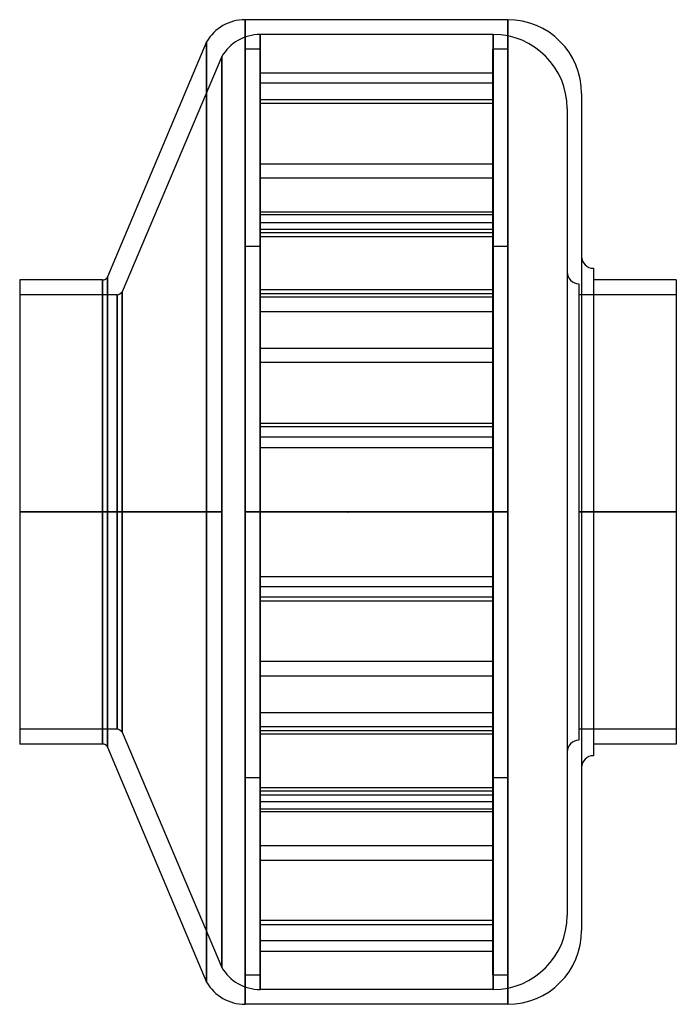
# Model space of a CAD drawing. Header units: millimetres. Extents: x -111 to 111, y -166 to 166.
import ezdxf

# ---------------------------------------------------------------- set-up
doc = ezdxf.new("R2010")
doc.units = ezdxf.units.MM
doc.layers.add('MAIN-1', color=7, linetype='Continuous')
doc.layers.add('MAIN-2', color=7, linetype='Continuous')

msp = doc.modelspace()

# ---------------------------------------------------------------- linework, layer by layer
at = {"layer": 'MAIN-1'}
for p, q in [((-34.8, 166.5), (-34.8, 0)), ((54, 166.5), (-34.8, 166.5)), ((54, 166.5), (54, 0)), ((-47.79, 159), (-81.27, 79.5)), ((-47.79, 159), (-47.79, 0)), ((79, 141.5), (79, -141.5)), ((83, 82.43), (83, -82.43)), ((-111, 78.5), (-111, 0)), ((-83, 78.5), (-111, 78.5)), ((-83, 78.5), (-83, 0)), ((-81.27, 79.5), (-81.27, 0)), ((111, 78.5), (83, 78.5)), ((111, 78.5), (111, 0)), ((-111, 0), (-111, -78.5)), ((-83, 0), (-111, 0)), ((-83, 0), (-83, -78.5)), ((-47.79, 0), (-81.27, 0)), ((-81.27, 0), (-81.27, -79.5)), ((-47.79, 0), (-47.79, -159)), ((0, 0), (-34.8, 0)), ((-34.8, 0), (-34.8, -166.5)), ((54, 0), (0, 0)), ((54, 0), (54, -166.5)), ((111, 0), (83, 0)), ((111, 0), (111, -78.5)), ((-83, -78.5), (-111, -78.5)), ((-81.27, -79.5), (-47.79, -159)), ((111, -78.5), (83, -78.5)), ((54, -166.5), (-34.8, -166.5))]:
    msp.add_line(p, q, dxfattribs=at)
for centre, radius, start, end in [((-34.8, 151.5), 15, 90, 150), ((54, 141.5), 25, 0, 90), ((83, 86.43), 4, 180, 270), ((-83, 80.5), 2, 270, 330), ((0, 0), 0.001, 0, 180), ((0, 0), 0.001, 180, 0), ((-83, -80.5), 2, 30, 90), ((83, -86.43), 4, 90, 180), ((54, -141.5), 25, 270, 0), ((-34.8, -151.5), 15, 210, 270)]:
    msp.add_arc(centre, radius, start, end, dxfattribs=at)
at = {"layer": 'MAIN-2'}
for p, q in [((-34.8, 0), (-34.8, 166.5)), ((54, 0), (54, 166.5)), ((-29.7, 0), (-29.7, 161.5)), ((-29.7, 161.5), (-29.7, 0)), ((49.1, 161.5), (-29.7, 161.5)), ((49.1, 0), (49.1, 161.5)), ((49.1, 161.5), (49.1, 0)), ((-47.79, 0), (-47.79, 159)), ((-42.69, 154), (-76.37, 74.5)), ((-42.69, 0), (-42.69, 154)), ((-42.69, 154), (-42.69, 0)), ((-29.8, 156.5), (-34.8, 156.5)), ((-34.8, -156.5), (-34.8, 156.5)), ((-29.8, 156.5), (-29.8, -156.5)), ((54, 156.5), (49, 156.5)), ((49, -156.5), (49, 156.5)), ((54, 156.5), (54, -156.5)), ((-29.8, 148.51), (49, 148.51)), ((49, 144.98), (-29.8, 144.98)), ((-29.8, 139.51), (49, 139.51)), ((49, 138.21), (-29.8, 138.21)), ((74.1, 136.5), (74.1, -136.5)), ((-29.8, 117.73), (49, 117.73)), ((49, 112.9), (-29.8, 112.9)), ((49, 101.42), (-29.8, 101.42)), ((49, 100.49), (-29.8, 100.49)), ((-29.8, 97.89), (49, 97.89)), ((-29.8, 95.66), (49, 95.66)), ((49, 94.41), (-29.8, 94.41)), ((-29.8, 93.12), (49, 93.12)), ((-34.8, 89.9), (-29.8, 89.9)), ((49, 89.9), (54, 89.9)), ((-83, 0), (-83, 78.5)), ((-81.27, 0), (-81.27, 79.5)), ((78.1, 77.18), (78.1, -77.18)), ((-78.1, 73.5), (-111, 73.5)), ((-78.1, 73.5), (-78.1, 0)), ((-78.1, 0), (-78.1, 73.5)), ((-76.37, 0), (-76.37, 74.5)), ((-76.37, 74.5), (-76.37, 0)), ((49, 75.18), (-29.8, 75.18)), ((-29.8, 73.88), (49, 73.88)), ((111, 73.5), (78.1, 73.5)), ((49, 72.63), (-29.8, 72.63)), ((-29.8, 67.8), (49, 67.8)), ((-29.8, 55.4), (49, 55.4)), ((49, 50.57), (-29.8, 50.57)), ((-29.8, 30.08), (49, 30.08)), ((49, 28.79), (-29.8, 28.79)), ((49, 25.31), (-29.8, 25.31)), ((-29.8, 21.78), (49, 21.78)), ((-29.8, 21.78), (49, 21.78)), ((-111, 0), (-78.1, 0)), ((-78.1, 0), (-78.1, -73.5)), ((-76.37, 0), (-42.69, 0)), ((-76.37, 0), (-76.37, -74.5)), ((-42.69, 0), (-42.69, -154)), ((-29.7, 0), (0, 0)), ((-29.7, 0), (-29.7, -161.5)), ((0, 0), (49.1, 0)), ((0, 0), (0, 0)), ((0, 0), (0, 0)), ((0, 0), (0, 0)), ((0, 0), (0, 0)), ((49.1, 0), (49.1, -161.5)), ((78.1, 0), (111, 0)), ((-111, 0), (-83, 0)), ((-78.1, 0), (-111, 0)), ((-83, -78.5), (-83, 0)), ((-81.27, 0), (-47.79, 0)), ((-81.27, -79.5), (-81.27, 0)), ((-78.1, -73.5), (-78.1, 0)), ((-42.69, 0), (-76.37, 0)), ((-76.37, -74.5), (-76.37, 0)), ((-47.79, -159), (-47.79, 0)), ((-42.69, -154), (-42.69, 0)), ((-34.8, 0), (54, 0)), ((-34.8, -166.5), (-34.8, 0)), ((-29.7, -161.5), (-29.7, 0)), ((0, 0), (-29.7, 0)), ((49.1, 0), (0, 0)), ((0, 0), (0, 0)), ((0, 0), (0, 0)), ((0, 0), (0, 0)), ((0, 0), (0, 0)), ((49.1, -161.5), (49.1, 0)), ((54, -166.5), (54, 0)), ((111, 0), (78.1, 0)), ((83, 0), (111, 0)), ((-29.8, -21.78), (49, -21.78)), ((-29.8, -21.78), (49, -21.78)), ((49, -25.31), (-29.8, -25.31)), ((49, -25.31), (-29.8, -25.31)), ((49, -28.79), (-29.8, -28.79)), ((-29.8, -30.08), (49, -30.08)), ((49, -50.57), (-29.8, -50.57)), ((-29.8, -55.4), (49, -55.4)), ((-29.8, -67.8), (49, -67.8)), ((49, -72.63), (-29.8, -72.63)), ((-78.1, -73.5), (-111, -73.5)), ((-76.37, -74.5), (-42.69, -154)), ((-29.8, -73.88), (49, -73.88)), ((49, -75.18), (-29.8, -75.18)), ((111, -73.5), (78.1, -73.5)), ((-29.8, -89.9), (-34.8, -89.9)), ((54, -89.9), (49, -89.9)), ((-29.8, -93.12), (49, -93.12)), ((49, -94.41), (-29.8, -94.41)), ((-29.8, -95.66), (49, -95.66)), ((-29.8, -97.89), (49, -97.89)), ((49, -100.49), (-29.8, -100.49)), ((49, -101.42), (-29.8, -101.42)), ((49, -112.9), (-29.8, -112.9)), ((-29.8, -117.73), (49, -117.73)), ((49, -138.21), (-29.8, -138.21)), ((-29.8, -139.51), (49, -139.51)), ((49, -144.98), (-29.8, -144.98)), ((-29.8, -148.51), (49, -148.51)), ((-34.8, -156.5), (-29.8, -156.5)), ((49, -156.5), (54, -156.5)), ((49.1, -161.5), (-29.7, -161.5))]:
    msp.add_line(p, q, dxfattribs=at)
for centre, radius, start, end in [((-29.7, 146.5), 15, 90, 150), ((49.1, 136.5), 25, 0, 90), ((78.1, 81.18), 4, 180, 270), ((-78.1, 75.5), 2, 270, 330), ((-78.1, -75.5), 2, 30, 90), ((78.1, -81.18), 4, 90, 180), ((49.1, -136.5), 25, 270, 0), ((-29.7, -146.5), 15, 210, 270)]:
    msp.add_arc(centre, radius, start, end, dxfattribs=at)

doc.saveas('drawing.dxf')
